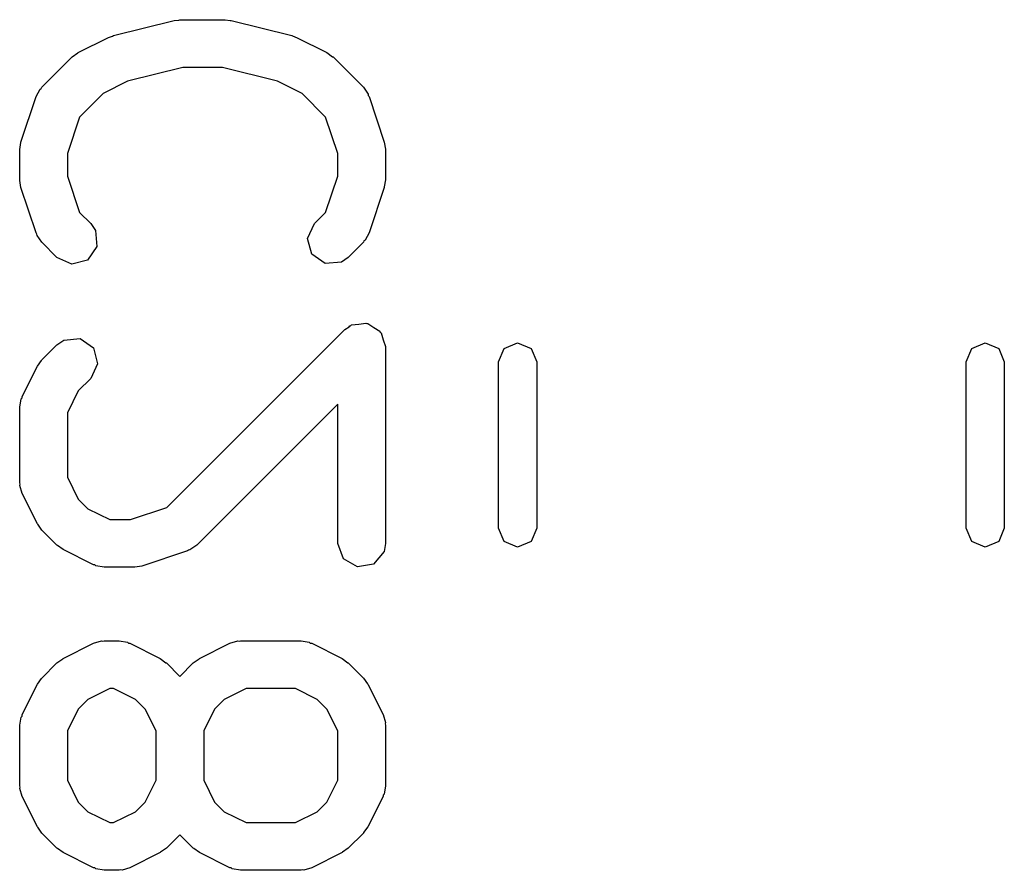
# Model space of a CAD drawing. Extents: x 65.6 to 125.7, y -80 to -28.3.
# Tile 12 of 12: x 122.6 to 125.7, y -31.3 to -28.6. Entities that reach past the tile are written whole.
import ezdxf

# ---------------------------------------------------------------- set-up
doc = ezdxf.new("R2010")
doc.units = 0
doc.layers.add('BLACK', color=7, linetype='CONTINUOUS')

msp = doc.modelspace()

# ---------------------------------------------------------------- linework, layer by layer
at = {"layer": 'BLACK', "linetype": 'CONTINUOUS'}
for p, q in [((122.861124, -28.634153), (123.0516, -28.586534)), ((123.0516, -28.586534), (123.066532, -28.58548)), ((123.066532, -28.58548), (123.06979, -28.584295)), ((123.06979, -28.584295), (123.212647, -28.584295)), ((123.212647, -28.584295), (123.227388, -28.586894)), ((123.227388, -28.586894), (123.230837, -28.586534)), ((123.230837, -28.586534), (123.421313, -28.634153)), ((122.750535, -28.687451), (122.845773, -28.639832)), ((122.845773, -28.639832), (122.858179, -28.636141)), ((122.858179, -28.636141), (122.861124, -28.634153)), ((123.421313, -28.634153), (123.433135, -28.639425)), ((123.433135, -28.639425), (123.436664, -28.639832)), ((123.436664, -28.639832), (123.531902, -28.687451)), ((122.731043, -28.7015), (122.749411, -28.688637)), ((122.749411, -28.688637), (122.750535, -28.687451)), ((123.531902, -28.687451), (123.549912, -28.700809)), ((122.635805, -28.796738), (122.731043, -28.7015)), ((123.549912, -28.700809), (123.551394, -28.7015)), ((123.551394, -28.7015), (123.646633, -28.796738)), ((123.079024, -28.734295), (122.90549, -28.777678)), ((123.203413, -28.734295), (123.079024, -28.734295)), ((123.376947, -28.777678), (123.203413, -28.734295)), ((122.90549, -28.777678), (122.828503, -28.816172)), ((123.453934, -28.816172), (123.376947, -28.777678)), ((122.617687, -28.826054), (122.630089, -28.803149)), ((122.630089, -28.803149), (122.63391, -28.800801)), ((122.63391, -28.800801), (122.635805, -28.796738)), ((123.646633, -28.796738), (123.661574, -28.818075)), ((122.570068, -28.968911), (122.617687, -28.826054)), ((122.828503, -28.816172), (122.75439, -28.890284)), ((123.528048, -28.890285), (123.453934, -28.816172)), ((123.661574, -28.818075), (123.661964, -28.822543)), ((123.661964, -28.822543), (123.664751, -28.826054)), ((123.664751, -28.826054), (123.71237, -28.96891)), ((122.75439, -28.890284), (122.716219, -29.004798)), ((123.566219, -29.004798), (123.528048, -28.890285)), ((122.566219, -28.992628), (122.570112, -28.970545)), ((122.570112, -28.970545), (122.570068, -28.968911)), ((123.71237, -28.96891), (123.715659, -28.99109)), ((122.566219, -29.087866), (122.566219, -28.992628)), ((123.715659, -28.99109), (123.716219, -28.992628)), ((123.716219, -28.992628), (123.716219, -29.087866)), ((122.716219, -29.004798), (122.716219, -29.075695)), ((123.566219, -29.075696), (123.566219, -29.004798)), ((122.566779, -29.089404), (122.566219, -29.087866)), ((122.570068, -29.111583), (122.566779, -29.089404)), ((122.716219, -29.075695), (122.75439, -29.190209)), ((123.528048, -29.190208), (123.566219, -29.075696)), ((123.716219, -29.087866), (123.712325, -29.109948)), ((122.617687, -29.25444), (122.570068, -29.111583)), ((123.71237, -29.111584), (123.664751, -29.25444)), ((123.712325, -29.109948), (123.71237, -29.111584)), ((122.75439, -29.190209), (122.78949, -29.225309)), ((123.492948, -29.225308), (123.528048, -29.190208)), ((122.78949, -29.225309), (122.80443, -29.246646)), ((122.80443, -29.246646), (122.808901, -29.297753)), ((123.471266, -29.271805), (123.492948, -29.225308)), ((122.620474, -29.257952), (122.617687, -29.25444)), ((122.620865, -29.262419), (122.620474, -29.257952)), ((122.635805, -29.283756), (122.620865, -29.262419)), ((123.484543, -29.32136), (123.471266, -29.271805)), ((123.648527, -29.279692), (123.646632, -29.283757)), ((123.652348, -29.277345), (123.648527, -29.279692)), ((123.664751, -29.25444), (123.652348, -29.277345)), ((122.683424, -29.331375), (122.635805, -29.283756)), ((122.808901, -29.297753), (122.779475, -29.339779)), ((123.646632, -29.283757), (123.599012, -29.331376)), ((122.72992, -29.353056), (122.683424, -29.331375)), ((122.779475, -29.339779), (122.72992, -29.353056)), ((123.526568, -29.350786), (123.484543, -29.32136)), ((123.599012, -29.331376), (123.577675, -29.346316)), ((123.577675, -29.346316), (123.526568, -29.350786)), ((123.029276, -30.117551), (123.588186, -29.558643)), ((123.588186, -29.558643), (123.601598, -29.54925)), ((123.601598, -29.54925), (123.603719, -29.546724)), ((123.603719, -29.546724), (123.605708, -29.546373)), ((123.605708, -29.546373), (123.609523, -29.543702)), ((123.609523, -29.543702), (123.632016, -29.541734)), ((123.632016, -29.541734), (123.654243, -29.537815)), ((123.654243, -29.537815), (123.657213, -29.539529)), ((123.657213, -29.539529), (123.660631, -29.539231)), ((123.660631, -29.539231), (123.679126, -29.552181)), ((123.679126, -29.552181), (123.698672, -29.563467)), ((122.704761, -29.591322), (122.755868, -29.586851)), ((122.755868, -29.586851), (122.797894, -29.616277)), ((123.698672, -29.563467), (123.699844, -29.566689)), ((123.699844, -29.566689), (123.702656, -29.568658)), ((123.702656, -29.568658), (123.708498, -29.590464)), ((122.635805, -29.653881), (122.683424, -29.606262)), ((122.683424, -29.606262), (122.704761, -29.591322)), ((122.797894, -29.616277), (122.811171, -29.665832)), ((123.708498, -29.590464), (123.716219, -29.611676)), ((123.716219, -29.611676), (123.716219, -30.230723)), ((124.0714, -29.659948), (124.088974, -29.617522)), ((124.088974, -29.617522), (124.1314, -29.599948)), ((124.1314, -29.599948), (124.173826, -29.617522)), ((124.173826, -29.617522), (124.1914, -29.659948)), ((125.5414, -29.659948), (125.558974, -29.617522)), ((125.558974, -29.617522), (125.6014, -29.599948)), ((125.6014, -29.599948), (125.643826, -29.617522)), ((125.643826, -29.617522), (125.6614, -29.659948)), ((122.574137, -29.768611), (122.621756, -29.673373)), ((122.621756, -29.673373), (122.635114, -29.655362)), ((122.635114, -29.655362), (122.635805, -29.653881)), ((122.811171, -29.665832), (122.78949, -29.712328)), ((124.0714, -30.182452), (124.0714, -29.659948)), ((124.1914, -29.659948), (124.1914, -30.182452)), ((125.5414, -30.182452), (125.5414, -29.659948)), ((125.6614, -29.659948), (125.6614, -30.182452)), ((122.78949, -29.712328), (122.750477, -29.751341)), ((122.570742, -29.7765), (122.573624, -29.773064)), ((122.573624, -29.773064), (122.574137, -29.768611)), ((122.750477, -29.751341), (122.716219, -29.819857)), ((122.566219, -29.802152), (122.570742, -29.7765)), ((122.566219, -30.040247), (122.566219, -29.802152)), ((123.566219, -29.792741), (123.122823, -30.236137)), ((123.566219, -30.230723), (123.566219, -29.792741)), ((122.716219, -29.819857), (122.716219, -30.022542)), ((122.716219, -30.022542), (122.750477, -30.091058)), ((122.567752, -30.04446), (122.566219, -30.040247)), ((122.566711, -30.048821), (122.567752, -30.04446)), ((122.574137, -30.073788), (122.566711, -30.048821)), ((122.621756, -30.169026), (122.574137, -30.073788)), ((122.750477, -30.091058), (122.780884, -30.121465)), ((122.780884, -30.121465), (122.8494, -30.155723)), ((122.914763, -30.155723), (123.029276, -30.117551)), ((122.622945, -30.170151), (122.621756, -30.169026)), ((122.635805, -30.188518), (122.622945, -30.170151)), ((122.8494, -30.155723), (122.914763, -30.155723)), ((122.683424, -30.236137), (122.635805, -30.188518)), ((124.088974, -30.224878), (124.0714, -30.182452)), ((124.1914, -30.182452), (124.173826, -30.224878)), ((125.558974, -30.224878), (125.5414, -30.182452)), ((125.6614, -30.182452), (125.643826, -30.224878)), ((122.684905, -30.236828), (122.683424, -30.236137)), ((122.702916, -30.250186), (122.684905, -30.236828)), ((123.122823, -30.236137), (123.101486, -30.251077)), ((123.583766, -30.278932), (123.566219, -30.230723)), ((123.716219, -30.230723), (123.711696, -30.256375)), ((124.1314, -30.242452), (124.088974, -30.224878)), ((124.173826, -30.224878), (124.1314, -30.242452)), ((125.6014, -30.242452), (125.558974, -30.224878)), ((125.643826, -30.224878), (125.6014, -30.242452)), ((122.798154, -30.297805), (122.702916, -30.250186)), ((123.093507, -30.254255), (122.95065, -30.301874)), ((123.097019, -30.251467), (123.093507, -30.254255)), ((123.101486, -30.251077), (123.097019, -30.251467)), ((123.711696, -30.256375), (123.678719, -30.295675)), ((122.802607, -30.298317), (122.798154, -30.297805)), ((122.806043, -30.3012), (122.802607, -30.298317)), ((122.831695, -30.305723), (122.806043, -30.3012)), ((123.628195, -30.304584), (123.583766, -30.278932)), ((123.678719, -30.295675), (123.628195, -30.304584)), ((122.926933, -30.305723), (122.831695, -30.305723)), ((122.928471, -30.305162), (122.926933, -30.305723)), ((122.95065, -30.301874), (122.928471, -30.305162)), ((122.702916, -30.592213), (122.798154, -30.544594)), ((122.798154, -30.544594), (122.82312, -30.537168)), ((122.82312, -30.537168), (122.827481, -30.538209)), ((122.827481, -30.538209), (122.831695, -30.536676)), ((122.831695, -30.536676), (122.879314, -30.536676)), ((122.879314, -30.536676), (122.904966, -30.541199)), ((122.904966, -30.541199), (122.908401, -30.544081)), ((122.908401, -30.544081), (122.912855, -30.544594)), ((122.912855, -30.544594), (123.008093, -30.592213)), ((123.131487, -30.592213), (123.226725, -30.544594)), ((123.226725, -30.544594), (123.251691, -30.537168)), ((123.251691, -30.537168), (123.256052, -30.538209)), ((123.256052, -30.538209), (123.260266, -30.536676)), ((123.260266, -30.536676), (123.450742, -30.536676)), ((123.450742, -30.536676), (123.476394, -30.541199)), ((123.476394, -30.541199), (123.479829, -30.544081)), ((123.479829, -30.544081), (123.484283, -30.544594)), ((123.484283, -30.544594), (123.579521, -30.592213)), ((122.635805, -30.653881), (122.683424, -30.606262)), ((122.683424, -30.606262), (122.70179, -30.593402)), ((122.70179, -30.593402), (122.702916, -30.592213)), ((123.008093, -30.592213), (123.026103, -30.605571)), ((123.026103, -30.605571), (123.027585, -30.606262)), ((123.027585, -30.606262), (123.06979, -30.648467)), ((123.06979, -30.648467), (123.111995, -30.606262)), ((123.111995, -30.606262), (123.130361, -30.593402)), ((123.130361, -30.593402), (123.131487, -30.592213)), ((123.579521, -30.592213), (123.597529, -30.605569)), ((123.597529, -30.605569), (123.599012, -30.606261)), ((123.599012, -30.606261), (123.646632, -30.65388)), ((122.621756, -30.673373), (122.635114, -30.655362)), ((122.635114, -30.655362), (122.635805, -30.653881)), ((123.646632, -30.65388), (123.659494, -30.672248)), ((123.659494, -30.672248), (123.660682, -30.673373)), ((122.574137, -30.768611), (122.621756, -30.673373)), ((122.8494, -30.686676), (122.780884, -30.720934)), ((122.861609, -30.686676), (122.8494, -30.686676)), ((122.930125, -30.720934), (122.861609, -30.686676)), ((123.277971, -30.686676), (123.209455, -30.720934)), ((123.433037, -30.686676), (123.277971, -30.686676)), ((123.501553, -30.720934), (123.433037, -30.686676)), ((123.660682, -30.673373), (123.708301, -30.768611)), ((122.780884, -30.720934), (122.750477, -30.751341)), ((122.960532, -30.751341), (122.930125, -30.720934)), ((123.209455, -30.720934), (123.179048, -30.751341)), ((123.531961, -30.751341), (123.501553, -30.720934)), ((122.750477, -30.751341), (122.716219, -30.819857)), ((122.99479, -30.819857), (122.960532, -30.751341)), ((123.179048, -30.751341), (123.14479, -30.819857)), ((123.566219, -30.819857), (123.531961, -30.751341)), ((122.566219, -30.802152), (122.570742, -30.7765)), ((122.570742, -30.7765), (122.573624, -30.773064)), ((122.573624, -30.773064), (122.574137, -30.768611)), ((123.708301, -30.768611), (123.715727, -30.793577)), ((123.715727, -30.793577), (123.714685, -30.797938)), ((122.566219, -30.992628), (122.566219, -30.802152)), ((122.716219, -30.819857), (122.716219, -30.974923)), ((122.99479, -30.974923), (122.99479, -30.819857)), ((123.14479, -30.819857), (123.14479, -30.974923)), ((123.566219, -30.974923), (123.566219, -30.819857)), ((123.714685, -30.797938), (123.716219, -30.802152)), ((123.716219, -30.802152), (123.716219, -30.992628)), ((122.716219, -30.974923), (122.750477, -31.043439)), ((122.960532, -31.043439), (122.99479, -30.974923)), ((123.14479, -30.974923), (123.179048, -31.043439)), ((123.531961, -31.043438), (123.566219, -30.974923)), ((122.567752, -30.996841), (122.566219, -30.992628)), ((122.566711, -31.001202), (122.567752, -30.996841)), ((122.574137, -31.026169), (122.566711, -31.001202)), ((123.716219, -30.992628), (123.711696, -31.01828)), ((122.621756, -31.121407), (122.574137, -31.026169)), ((122.750477, -31.043439), (122.780884, -31.073846)), ((122.930125, -31.073846), (122.960532, -31.043439)), ((123.179048, -31.043439), (123.209455, -31.073846)), ((123.501553, -31.073845), (123.531961, -31.043438)), ((123.708301, -31.026169), (123.660682, -31.121407)), ((123.708813, -31.021715), (123.708301, -31.026169)), ((123.711696, -31.01828), (123.708813, -31.021715)), ((122.780884, -31.073846), (122.8494, -31.108104)), ((122.861609, -31.108104), (122.930125, -31.073846)), ((123.209455, -31.073846), (123.277971, -31.108104)), ((123.433037, -31.108104), (123.501553, -31.073845)), ((122.622945, -31.122532), (122.621756, -31.121407)), ((122.635805, -31.140899), (122.622945, -31.122532)), ((122.8494, -31.108104), (122.861609, -31.108104)), ((123.277971, -31.108104), (123.433037, -31.108104)), ((123.660682, -31.121407), (123.647322, -31.139418)), ((122.683424, -31.188518), (122.635805, -31.140899)), ((123.06979, -31.146313), (123.027585, -31.188518)), ((123.111995, -31.188518), (123.06979, -31.146313)), ((123.646632, -31.1409), (123.599012, -31.188519)), ((123.647322, -31.139418), (123.646632, -31.1409)), ((122.684905, -31.189209), (122.683424, -31.188518)), ((122.702916, -31.202567), (122.684905, -31.189209)), ((123.027585, -31.188518), (123.009218, -31.201377)), ((123.113476, -31.189209), (123.111995, -31.188518)), ((123.131487, -31.202567), (123.113476, -31.189209)), ((123.599012, -31.188519), (123.580646, -31.201378)), ((122.798154, -31.250186), (122.702916, -31.202567)), ((123.008093, -31.202567), (122.912855, -31.250186)), ((123.009218, -31.201377), (123.008093, -31.202567)), ((123.226725, -31.250186), (123.131487, -31.202567)), ((123.579521, -31.202567), (123.484283, -31.250186)), ((123.580646, -31.201378), (123.579521, -31.202567)), ((122.802607, -31.250698), (122.798154, -31.250186)), ((122.806043, -31.253581), (122.802607, -31.250698)), ((122.831695, -31.258104), (122.806043, -31.253581)), ((122.879314, -31.258104), (122.831695, -31.258104)), ((122.883527, -31.25657), (122.879314, -31.258104)), ((122.887888, -31.257612), (122.883527, -31.25657)), ((122.912855, -31.250186), (122.887888, -31.257612)), ((123.231178, -31.250698), (123.226725, -31.250186)), ((123.234614, -31.253581), (123.231178, -31.250698)), ((123.260266, -31.258104), (123.234614, -31.253581)), ((123.450742, -31.258104), (123.260266, -31.258104)), ((123.454955, -31.25657), (123.450742, -31.258104)), ((123.459316, -31.257612), (123.454955, -31.25657)), ((123.484283, -31.250186), (123.459316, -31.257612))]:
    msp.add_line(p, q, dxfattribs=at)

doc.saveas('drawing.dxf')
